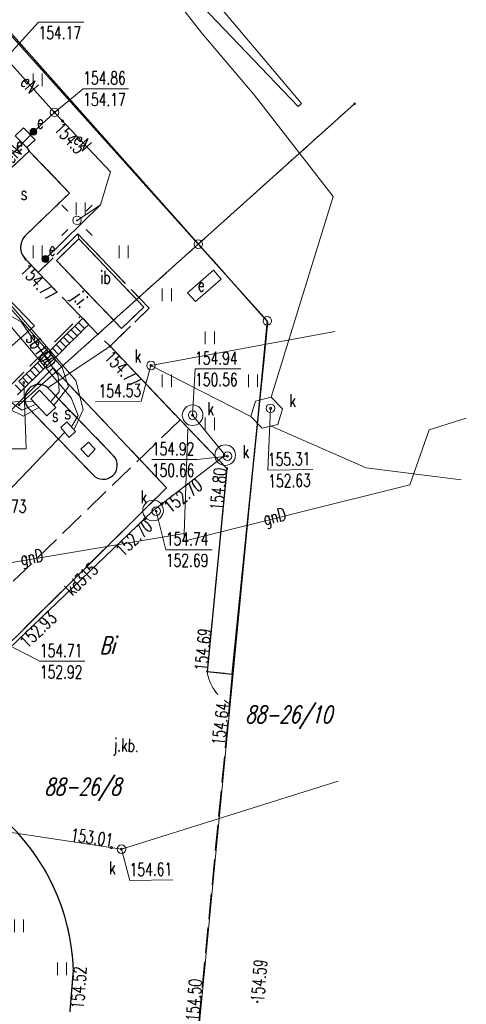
# Model space of a CAD drawing. Header units: feet. Extents: x 7588777 to 15179262, y 5780086 to 11560165.
# Tile 15 of 32: x 7589477 to 7589503, y 5780178 to 5780235. Entities that reach past the tile are written whole.
import ezdxf
from ezdxf.enums import TextEntityAlignment as Align

# ---------------------------------------------------------------- set-up
doc = ezdxf.new("R2010")
doc.units = ezdxf.units.FT
doc.header["$MEASUREMENT"] = 0
for name, pattern in [('1_14', [1, -1]), ('1_OTDD', [0]), ('1_OTDI', [0]), ('1_OTKC', [1.5, 1, -0.5]), ('1_OTKJ', [2, 1.5, -0.5]), ('1_OTKK', [0]), ('1_OTZI', [1.5, 1, -0.5]), ('1_OTZT', [1.5, 1, -0.5]), ('4010', [5, 3, -2]), ('4_SUEP_A', [0]), ('4_SUEU', [0]), ('4_SUGP', [0]), ('4_SUKD', [0]), ('4_SUKP', [0]), ('4_SULO', [0]), ('4_SUPK', [0]), ('4_SUSP', [0]), ('4_SUSU', [0]), ('EGDE', [0]), ('EGUG', [1, 0.5, -0.5])]:
    doc.linetypes.add(name, pattern=pattern)
doc.layers.get('0').update_dxf_attribs({"color": 250, "linetype": 'CONTINUOUS', "lineweight": 100})
doc.layers.add('_ROZBIÓRKA_BUD_wiata', color=1, linetype='NIEIST_1', lineweight=15)
for name, color, linetype, lineweight, transparency in [('Dzialki', 7, 'EGDE', 18, 0.7), ('Numery_dzialek', 7, 'CONTINUOUS', 9, 0.7), ('Numery_uzytkow', 3, 'CONTINUOUS', 9, 0.7), ('OTD_E_T_7', 7, 'CONTINUOUS', 0, 0.7), ('OTD_L_13', 7, '1_OTDD', 18, 0.7), ('OTD_L_14', 7, '1_OTDI', 18, 0.7), ('OTK_E_T_0', 7, 'CONTINUOUS', 0, 0.7), ('OTK_L_0', 7, '1_OTKJ', 18, 0.7), ('OTK_L_1', 7, '1_OTKK', 25, 0.7), ('OTK_L_2', 7, '1_OTKC', 18, 0.7), ('OTR_T_0', 7, 'CONTINUOUS', 18, 0.7), ('OTZ_L_3', 7, '1_OTZT', 18, 0.7), ('Punkty', 7, 'CONTINUOUS', 18, 0.7), ('SUE_E_T_3', 1, 'CONTINUOUS', 0, 0.7), ('SUE_L_2', 1, '4_SUEU', 18, 0.7), ('SUE_T_3', 7, 'CONTINUOUS', 18, 0.7), ('SUE_T_6', 1, 'CONTINUOUS', 18, 0.7), ('SUEP_E_T_0', 1, 'CONTINUOUS', 0, 0.7), ('SUEP_L_0', 1, '4_SUEP_A', 18, 0.7), ('SUER_T_0', 1, 'CONTINUOUS', 18, 0.7), ('SUGP_E_T_0', 52, 'CONTINUOUS', 0, 0.7), ('SUGP_L_0', 52, '4_SUGP', 18, 0.7), ('SUK_E_T_4', 34, 'CONTINUOUS', 0, 0.7), ('SUK_L_2', 34, 'CONTINUOUS', 18, 0.7), ('SUK_T_3', 34, 'CONTINUOUS', 18, 0.7), ('SUKP_E_T_0', 34, 'CONTINUOUS', 0, 0.7), ('SUKP_L_0', 34, '4_SUKP', 18, 0.7), ('SUKR_T_0', 34, 'CONTINUOUS', 18, 0.7), ('SUL_L_1', 7, '4_SULO', 18, 0.7), ('SUP_E_T_1', 7, 'CONTINUOUS', 0, 0.7), ('SUP_L_1', 7, '4_SUPK', 18, 0.7), ('SUP_T_0', 7, 'CONTINUOUS', 18, 0.7), ('SUP_T_4', 7, 'CONTINUOUS', 18, 0.7), ('SUS_E_T_0', 7, 'CONTINUOUS', 0, 0.7), ('SUS_L_0', 7, '4_SUSU', 18, 0.7), ('SUSP_E_T_0', 7, 'CONTINUOUS', 0, 0.7), ('SUSP_L_0', 7, '4_SUSP', 18, 0.7), ('Uzytki', 3, 'EGUG', 18, 0.7)]:
    doc.layers.add(name, color=color, linetype=linetype, lineweight=lineweight, transparency=transparency)
doc.styles.get("Standard").update_dxf_attribs({"font": 'Simplex.SHX', "width": 0.75})
doc.linetypes.add('NIEIST_1', pattern='A,20,-0.01,["X",Standard,S=5,R=0,X=-2.54,Y=-2.54],-0.01', length=20.02)

# ---------------------------------------------------------------- blocks, each defined once
blk = doc.blocks.new('GRO')
at = {"linetype": 'Continuous'}
blk.add_circle((0, 0), 0.045, dxfattribs=at)
blk = doc.blocks.new('GRT')
at = {"linetype": 'Continuous'}
blk.add_circle((0, 0), 0.25, dxfattribs=at)
blk = doc.blocks.new('1_OTRS')
at = {"linetype": 'Continuous'}
blk.add_circle((0, 0), 0.045, dxfattribs=at)
blk = doc.blocks.new('1_OTZT')
at = {"linetype": 'Continuous'}
for p, q in [((-0.2625, -0.375), (-0.2625, 0.375)), ((0.2625, -0.375), (0.2625, 0.375))]:
    blk.add_line(p, q, dxfattribs=at)
blk = doc.blocks.new('4_SUEO_W')
at = {"linetype": 'Continuous'}
for p, q in [((-0.53035, 0.53035), (-0.8839, 0.8839)), ((0.53035, 0.53035), (0.8839, 0.8839)), ((-0.53035, -0.53035), (-0.8839, -0.8839)), ((0.53035, -0.53035), (0.8839, -0.8839))]:
    blk.add_line(p, q, dxfattribs=at)
blk.add_circle((0, 0), 0.025, dxfattribs=at)
blk = doc.blocks.new('4_SUPP')
at = {"linetype": 'Continuous'}
blk.add_circle((0, 0), 0.25, dxfattribs=at)
blk = doc.blocks.new('4_SUEU')
at = {"linetype": 'Continuous'}
for radius in [0.2, 0.175, 0.15, 0.125, 0.1, 0.075, 0.05, 0.025, 0.00715]:
    blk.add_circle((0, 0), radius, dxfattribs=at)
blk = doc.blocks.new('4_SUPS')
at = {"linetype": 'Continuous'}
blk.add_circle((0, 0), 0.0625, dxfattribs=at)
blk = doc.blocks.new('4_SUKS')
at = {"linetype": 'Continuous'}
blk.add_circle((0, 0), 0.25, dxfattribs=at)
blk = doc.blocks.new('4_SUPK')
at = {"linetype": 'Continuous'}
blk.add_circle((0, 0), 0.25, dxfattribs=at)
blk = doc.blocks.new('4_SUPW')
at = {"linetype": 'Continuous'}
blk.add_circle((0, 0), 0.25, dxfattribs=at)

msp = doc.modelspace()

# ---------------------------------------------------------------- linework, layer by layer
at = {"layer": '_ROZBIÓRKA_BUD_wiata', "color": 7, "linetype": '4010'}
msp.add_lwpolyline([(7589464.6016, 5780201.2497), (7589466.93, 5780203.32), (7589473.54, 5780196.46), (7589485.36, 5780208.15), (7589478.78, 5780215.12), (7589473.51, 5780209.83), (7589463.56, 5780220.18), (7589454.5899, 5780211.5929)], dxfattribs=at)
msp.add_lwpolyline([(7589480.38, 5780210.39), (7589480.8195, 5780210.8095), (7589481.22, 5780210.39), (7589480.8, 5780209.95)], close=True, dxfattribs=at)
at = {"layer": 'Dzialki'}
for p, q in [((7589487.21, 5780222.32), (7589471.44, 5780239.87)), ((7589487.21, 5780222.32), (7589496.29, 5780230.48)), ((7589476.8, 5780212.97), (7589487.21, 5780222.32)), ((7589491.22, 5780217.86), (7589487.21, 5780222.32)), ((7589485.48, 5780158.42), (7589491.22, 5780217.86))]:
    msp.add_line(p, q, dxfattribs=at)
at = {"layer": 'OTD_L_13', "linetype": '1_OTDD'}
for p, q in [((7589480.8195, 5780210.8095), (7589480.38, 5780210.39)), ((7589480.38, 5780210.39), (7589480.8, 5780209.95)), ((7589480.8, 5780209.95), (7589481.22, 5780210.39)), ((7589481.22, 5780210.39), (7589480.8195, 5780210.8095))]:
    msp.add_line(p, q, dxfattribs=at)
at = {"layer": 'OTD_L_14', "linetype": '1_OTDI'}
for p, q in [((7589480.26, 5780222.62), (7589478.96, 5780221.36)), ((7589484.05, 5780218.66), (7589480.26, 5780222.62)), ((7589478.96, 5780221.36), (7589482.75, 5780217.41)), ((7589482.75, 5780217.41), (7589484.05, 5780218.66)), ((7589473.51, 5780209.83), (7589478.78, 5780215.12)), ((7589478.78, 5780215.12), (7589485.36, 5780208.15)), ((7589485.36, 5780208.15), (7589473.54, 5780196.46))]:
    msp.add_line(p, q, dxfattribs=at)
at = {"layer": 'OTK_L_0', "linetype": '1_OTKJ'}
for p, q in [((7589473.37, 5780237.9), (7589491.25, 5780217.79)), ((7589477.38, 5780227.73), (7589475.19, 5780225.66)), ((7589479.73, 5780225.29), (7589477.38, 5780227.73)), ((7589477.2, 5780222.85), (7589479.73, 5780225.29)), ((7589480.21, 5780222.91), (7589477.91, 5780220.67)), ((7589480.26, 5780222.62), (7589478.96, 5780221.36)), ((7589484.35, 5780218.59), (7589480.21, 5780222.91)), ((7589484.05, 5780218.66), (7589480.26, 5780222.62)), ((7589477.91, 5780220.67), (7589477.17, 5780221.44)), ((7589478.96, 5780221.36), (7589482.75, 5780217.41)), ((7589477.91, 5780220.67), (7589480.36, 5780218.12)), ((7589482.08, 5780216.38), (7589484.35, 5780218.59)), ((7589482.75, 5780217.41), (7589484.05, 5780218.66)), ((7589473.16, 5780211), (7589480.36, 5780218.12)), ((7589480.36, 5780218.12), (7589482.08, 5780216.38)), ((7589491.25, 5780217.79), (7589489.18, 5780197.32)), ((7589482.08, 5780216.38), (7589486.15, 5780212.1)), ((7589478.47, 5780213.97), (7589482.29, 5780210.01)), ((7589481.09, 5780208.9), (7589477.32, 5780212.8)), ((7589486.15, 5780212.1), (7589471.23, 5780197.66)), ((7589488.87, 5780209.27), (7589486.15, 5780212.1)), ((7589487.73, 5780197.47), (7589488.87, 5780209.27)), ((7589489.18, 5780197.32), (7589489.02, 5780195.6)), ((7589487.24, 5780177.1), (7589489.02, 5780195.6)), ((7589479.95, 5780180.11), (7589479.47, 5780174.2))]:
    msp.add_line(p, q, dxfattribs=at)
at = {"layer": 'OTK_L_0', "linetype": '1_14'}
for p, q in [((7589480.21, 5780222.91), (7589480.26, 5780222.62)), ((7589478.47, 5780213.97), (7589482.08, 5780216.38))]:
    msp.add_line(p, q, dxfattribs=at)
at = {"layer": 'OTK_L_0', "linetype": '1_OTKJ'}
for centre, radius, start, end in [((7589477.851, 5780222.1308), 0.97, 132.15026, 225.41199), ((7589477.9467, 5780213.3342), 0.8235, 50.54412, 220.44371), ((7589481.6856, 5780209.4597), 0.8174, 223.21839, 42.31926), ((7589490.1514, 5780197.7604), 2.4387, 186.8392, 242.35969), ((7589467.5461, 5780179.716), 12.4101, 1.81953, 48.49587)]:
    msp.add_arc(centre, radius, start, end, dxfattribs=at)
at = {"layer": 'OTK_L_1', "linetype": '1_OTKK'}
for p, q in [((7589491.25, 5780217.79), (7589473.37, 5780237.9)), ((7589476.56, 5780228.62), (7589477.24, 5780227.93)), ((7589475.19, 5780225.66), (7589477.38, 5780227.73)), ((7589477.24, 5780227.93), (7589477.38, 5780227.73)), ((7589479.73, 5780225.29), (7589477.38, 5780227.73)), ((7589477.2, 5780222.85), (7589479.73, 5780225.29)), ((7589477.91, 5780220.67), (7589477.17, 5780221.44)), ((7589489.18, 5780197.32), (7589491.25, 5780217.79)), ((7589482.08, 5780216.38), (7589486.15, 5780212.1)), ((7589482.29, 5780210.01), (7589478.47, 5780213.97)), ((7589477.32, 5780212.8), (7589481.09, 5780208.9)), ((7589486.15, 5780212.1), (7589488.87, 5780209.27)), ((7589488.87, 5780209.27), (7589487.73, 5780197.47)), ((7589487.73, 5780197.47), (7589489.18, 5780197.32)), ((7589489.18, 5780197.32), (7589489.02, 5780195.6)), ((7589479.47, 5780174.2), (7589479.95, 5780180.11))]:
    msp.add_line(p, q, dxfattribs=at)
for centre, radius, start, end in [((7589477.851, 5780222.1308), 0.97, 132.15026, 225.41199), ((7589477.9467, 5780213.3342), 0.8235, 50.54412, 220.44371), ((7589481.6856, 5780209.4597), 0.8174, 223.21839, 42.31926), ((7589467.5461, 5780179.716), 12.4101, 1.81953, 48.49587)]:
    msp.add_arc(centre, radius, start, end, dxfattribs=at)
at = {"layer": 'OTK_L_2', "linetype": '1_OTKC'}
for p, q in [((7589477.05, 5780229.09), (7589476.56, 5780228.62)), ((7589477.73, 5780228.39), (7589477.05, 5780229.09)), ((7589477.24, 5780227.93), (7589477.73, 5780228.39)), ((7589475.19, 5780225.66), (7589477.38, 5780227.73)), ((7589477.38, 5780227.73), (7589477.24, 5780227.93))]:
    msp.add_line(p, q, dxfattribs=at)
at = {"layer": 'OTZ_L_3', "linetype": '1_OTZI'}
for p, q in [((7589491.25, 5780217.79), (7589473.37, 5780237.9)), ((7589476.56, 5780228.62), (7589477.05, 5780229.09)), ((7589477.05, 5780229.09), (7589477.73, 5780228.39)), ((7589477.73, 5780228.39), (7589477.24, 5780227.93)), ((7589477.24, 5780227.93), (7589477.38, 5780227.73)), ((7589477.38, 5780227.73), (7589479.73, 5780225.29)), ((7589479.73, 5780225.29), (7589477.2, 5780222.85)), ((7589477.91, 5780220.67), (7589480.21, 5780222.91)), ((7589480.21, 5780222.91), (7589484.35, 5780218.59)), ((7589477.17, 5780221.44), (7589477.91, 5780220.67)), ((7589484.35, 5780218.59), (7589482.08, 5780216.38)), ((7589489.18, 5780197.32), (7589491.25, 5780217.79)), ((7589482.08, 5780216.38), (7589486.15, 5780212.1)), ((7589486.15, 5780212.1), (7589488.87, 5780209.27)), ((7589488.87, 5780209.27), (7589487.73, 5780197.47)), ((7589487.73, 5780197.47), (7589489.18, 5780197.32)), ((7589479.95, 5780180.11), (7589479.47, 5780174.2))]:
    msp.add_line(p, q, dxfattribs=at)
for centre, radius, start, end in [((7589477.851, 5780222.1308), 0.97, 132.15026, 225.41199), ((7589467.5461, 5780179.716), 12.4101, 1.81953, 48.49587)]:
    msp.add_arc(centre, radius, start, end, dxfattribs=at)
at = {"layer": 'SUE_L_2', "linetype": '4_SUEU'}
for p, q in [((7589488.1, 5780220.8), (7589486.59, 5780219.48)), ((7589488.54, 5780220.28), (7589488.1, 5780220.8)), ((7589487.05, 5780218.99), (7589488.54, 5780220.28)), ((7589486.59, 5780219.48), (7589487.05, 5780218.99))]:
    msp.add_line(p, q, dxfattribs=at)
at = {"layer": 'SUEP_L_0', "linetype": '4_SUEP_A'}
for p, q in [((7589478.85, 5780229.98), (7589476.02, 5780233.13)), ((7589478.85, 5780229.98), (7589477.63, 5780228.85)), ((7589482.1, 5780226.52), (7589478.85, 5780229.98)), ((7589477.63, 5780228.85), (7589476.41, 5780227.56)), ((7589481.52, 5780224.61), (7589482.1, 5780226.52)), ((7589478.32, 5780221.46), (7589481.52, 5780224.61)), ((7589480.16, 5780223.7), (7589481.52, 5780224.61)), ((7589479.45, 5780211.39), (7589472.6, 5780204.22))]:
    msp.add_line(p, q, dxfattribs=at)
at = {"layer": 'SUER_T_0', "linetype": 'Continuous', "lineweight": 0}
for p, q in [((7589476.02, 5780233.13), (7589477.92, 5780235.23)), ((7589477.92, 5780235.23), (7589480.5528, 5780235.23)), ((7589478.85, 5780229.98), (7589480.52, 5780231.35)), ((7589480.52, 5780231.35), (7589483.1528, 5780231.35))]:
    msp.add_line(p, q, dxfattribs=at)
at = {"layer": 'SUGP_L_0', "linetype": '4_SUGP'}
for p, q in [((7589500.62, 5780211.52), (7589502.7835, 5780212.1949)), ((7589486.39, 5780205.49), (7589486.61, 5780211.55)), ((7589499.5, 5780208.33), (7589500.62, 5780211.52)), ((7589486.36, 5780205.04), (7589499.5, 5780208.33)), ((7589475.34, 5780203.64), (7589486.39, 5780205.49)), ((7589486.36, 5780205.04), (7589486.39, 5780205.49))]:
    msp.add_line(p, q, dxfattribs=at)
at = {"layer": 'SUK_L_2', "linetype": '4_SUKD'}
for p, q in [((7589480.0288, 5780217.5481), (7589480.2814, 5780217.7976)), ((7589480.2453, 5780217.762), (7589480.4943, 5780218.0079)), ((7589480.5966, 5780217.4062), (7589480.2453, 5780217.762)), ((7589480.4943, 5780218.0079), (7589480.8457, 5780217.6521)), ((7589479.5958, 5780217.1205), (7589479.8484, 5780217.37)), ((7589479.8123, 5780217.3343), (7589480.0649, 5780217.5838)), ((7589480.1636, 5780216.9786), (7589479.8123, 5780217.3343)), ((7589480.3801, 5780217.1924), (7589480.0288, 5780217.5481)), ((7589480.4162, 5780217.228), (7589480.1636, 5780216.9786)), ((7589480.6327, 5780217.4418), (7589480.3801, 5780217.1924)), ((7589480.8457, 5780217.6521), (7589480.5966, 5780217.4062)), ((7589478.9462, 5780216.4791), (7589479.1988, 5780216.7285)), ((7589479.1627, 5780216.6929), (7589479.4153, 5780216.9423)), ((7589479.5141, 5780216.3371), (7589479.1627, 5780216.6929)), ((7589479.3792, 5780216.9067), (7589479.6318, 5780217.1562)), ((7589479.7306, 5780216.5509), (7589479.3792, 5780216.9067)), ((7589479.9471, 5780216.7648), (7589479.5958, 5780217.1205)), ((7589479.9832, 5780216.8004), (7589479.7306, 5780216.5509)), ((7589480.1997, 5780217.0142), (7589479.9471, 5780216.7648)), ((7589478.2967, 5780215.8377), (7589478.5493, 5780216.0871)), ((7589478.5132, 5780216.0515), (7589478.7658, 5780216.3009)), ((7589478.8645, 5780215.6957), (7589478.5132, 5780216.0515)), ((7589478.7297, 5780216.2653), (7589478.9823, 5780216.5147)), ((7589479.081, 5780215.9095), (7589478.7297, 5780216.2653)), ((7589479.2975, 5780216.1233), (7589478.9462, 5780216.4791)), ((7589479.3336, 5780216.159), (7589479.081, 5780215.9095)), ((7589479.5501, 5780216.3728), (7589479.2975, 5780216.1233)), ((7589479.7667, 5780216.5866), (7589479.5141, 5780216.3371)), ((7589477.8636, 5780215.41), (7589478.1162, 5780215.6595)), ((7589478.0802, 5780215.6238), (7589478.3328, 5780215.8733)), ((7589478.4315, 5780215.2681), (7589478.0802, 5780215.6238)), ((7589478.648, 5780215.4819), (7589478.2967, 5780215.8377)), ((7589478.6841, 5780215.5175), (7589478.4315, 5780215.2681)), ((7589478.9006, 5780215.7313), (7589478.648, 5780215.4819)), ((7589479.1171, 5780215.9451), (7589478.8645, 5780215.6957)), ((7589477.2141, 5780214.7686), (7589477.4667, 5780215.018)), ((7589477.4306, 5780214.9824), (7589477.6832, 5780215.2319)), ((7589477.7819, 5780214.6266), (7589477.4306, 5780214.9824)), ((7589477.6471, 5780215.1962), (7589477.8997, 5780215.4457)), ((7589477.9985, 5780214.8405), (7589477.6471, 5780215.1962)), ((7589478.215, 5780215.0543), (7589477.8636, 5780215.41)), ((7589478.2511, 5780215.0899), (7589477.9985, 5780214.8405)), ((7589478.4676, 5780215.3037), (7589478.215, 5780215.0543)), ((7589476.7811, 5780214.341), (7589477.0337, 5780214.5904)), ((7589477.1324, 5780213.9852), (7589476.7811, 5780214.341)), ((7589476.9976, 5780214.5548), (7589477.2502, 5780214.8042)), ((7589477.3489, 5780214.199), (7589476.9976, 5780214.5548)), ((7589477.5654, 5780214.4128), (7589477.2141, 5780214.7686)), ((7589477.6015, 5780214.4485), (7589477.3489, 5780214.199)), ((7589477.818, 5780214.6623), (7589477.5654, 5780214.4128)), ((7589478.0345, 5780214.8761), (7589477.7819, 5780214.6266)), ((7589476.9159, 5780213.7714), (7589476.5646, 5780214.1272)), ((7589476.952, 5780213.807), (7589476.6994, 5780213.5576)), ((7589477.1685, 5780214.0208), (7589476.9159, 5780213.7714)), ((7589477.385, 5780214.2347), (7589477.1324, 5780213.9852))]:
    msp.add_line(p, q, dxfattribs=at)
at = {"layer": 'SUKP_L_0', "linetype": '4_SUKP'}
for p, q in [((7589487.42, 5780234.58), (7589484.51, 5780238.3)), ((7589490.45, 5780231), (7589487.42, 5780234.58)), ((7589495.05, 5780225.08), (7589490.45, 5780231)), ((7589491.45, 5780213.41), (7589495.05, 5780225.08)), ((7589484.46, 5780215.26), (7589495.15, 5780217.24)), ((7589490.27, 5780212.29), (7589484.46, 5780215.26)), ((7589486.88, 5780212.37), (7589488.77, 5780210.05)), ((7589496.97, 5780209.32), (7589491.44, 5780211.74)), ((7589488.77, 5780210.05), (7589484.58, 5780206.83)), ((7589502.484, 5780208.614), (7589496.97, 5780209.32)), ((7589484.58, 5780206.83), (7589476.19, 5780198.79)), ((7589482.74, 5780187.14), (7589495.34, 5780191.1)), ((7589482.74, 5780187.14), (7589459.85, 5780190.62))]:
    msp.add_line(p, q, dxfattribs=at)
at = {"layer": 'SUKR_T_0', "linetype": 'Continuous', "lineweight": 0}
for p, q in [((7589484.46, 5780215.26), (7589483.8976, 5780213.1902)), ((7589486.88, 5780212.37), (7589487.02, 5780215.06)), ((7589487.02, 5780215.06), (7589489.68, 5780215.06)), ((7589477.07, 5780214.27), (7589477.2, 5780210.41)), ((7589481.2381, 5780213.1433), (7589483.8976, 5780213.1902)), ((7589491.41, 5780212.77), (7589491.2576, 5780209.1702)), ((7589474.54, 5780210.41), (7589477.2, 5780210.41)), ((7589484.5072, 5780209.79), (7589487.14, 5780209.79)), ((7589488.9, 5780209.99), (7589487.14, 5780209.79)), ((7589491.2576, 5780209.1702), (7589493.8629, 5780209.2161)), ((7589484.76, 5780206.79), (7589485.32, 5780204.55)), ((7589485.32, 5780204.55), (7589488.0071, 5780204.55)), ((7589476.41, 5780198.89), (7589478, 5780198.06)), ((7589478, 5780198.06), (7589480.6057, 5780198.06)), ((7589482.74, 5780187.14), (7589483.2276, 5780185.3102)), ((7589483.2276, 5780185.3102), (7589485.7244, 5780185.3542))]:
    msp.add_line(p, q, dxfattribs=at)
at = {"layer": 'SUL_L_1', "linetype": '4_SULO'}
for p, q in [((7589493.21, 5780230.5), (7589482.14, 5780243.61)), ((7589484.13, 5780239.6), (7589493.02, 5780230.33)), ((7589493.02, 5780230.33), (7589493.21, 5780230.5))]:
    msp.add_line(p, q, dxfattribs=at)
at = {"layer": 'SUP_L_1', "linetype": '4_SUPK'}
for p, q in [((7589490.27, 5780212.29), (7589490.54, 5780213.19)), ((7589490.54, 5780213.19), (7589491.45, 5780213.41)), ((7589491.45, 5780213.41), (7589492.11, 5780212.75)), ((7589492.11, 5780212.75), (7589491.84, 5780211.84)), ((7589490.93, 5780211.62), (7589490.27, 5780212.29)), ((7589491.84, 5780211.84), (7589490.93, 5780211.62))]:
    msp.add_line(p, q, dxfattribs=at)
for centre in [(7589486.88, 5780212.37), (7589488.77, 5780210.05), (7589484.58, 5780206.83)]:
    msp.add_circle(centre, 0.6, dxfattribs=at)
at = {"layer": 'SUS_L_0', "linetype": '4_SUSU'}
for p, q in [((7589477.68, 5780217.56), (7589469.98, 5780225.56)), ((7589472.58, 5780213.08), (7589477.68, 5780217.56)), ((7589477.47, 5780213.33), (7589477.98, 5780213.82)), ((7589477.98, 5780213.82), (7589478.92, 5780212.81)), ((7589478.41, 5780212.33), (7589477.47, 5780213.33)), ((7589478.92, 5780212.81), (7589478.41, 5780212.33)), ((7589479.57, 5780211.99), (7589479.22, 5780211.66)), ((7589479.22, 5780211.66), (7589479.71, 5780211.08)), ((7589480.08, 5780211.42), (7589479.57, 5780211.99)), ((7589479.71, 5780211.08), (7589480.08, 5780211.42))]:
    msp.add_line(p, q, dxfattribs=at)
at = {"layer": 'SUSP_L_0', "linetype": '4_SUSP'}
for p, q in [((7589480.1, 5780214.39), (7589473.22, 5780222.34)), ((7589475.91, 5780219.03), (7589479.29, 5780215.14)), ((7589476.92, 5780217.8), (7589476.04, 5780218.28)), ((7589479.07, 5780214.68), (7589476.92, 5780217.8)), ((7589476.14, 5780217.74), (7589479.82, 5780213.38)), ((7589479.29, 5780215.14), (7589479.66, 5780214.03)), ((7589479.12, 5780213.73), (7589479.07, 5780214.68)), ((7589480.52, 5780212.7), (7589480.1, 5780214.39)), ((7589479.66, 5780214.03), (7589478.84, 5780212.97)), ((7589476.07, 5780213.13), (7589477.58, 5780213.18)), ((7589476.95, 5780212.66), (7589476.23, 5780213.19)), ((7589478.64, 5780213.17), (7589479.12, 5780213.73)), ((7589479.82, 5780213.38), (7589480.23, 5780212.35)), ((7589476.22, 5780212.72), (7589477.05, 5780212.32)), ((7589477.74, 5780213), (7589476.95, 5780212.66)), ((7589477.05, 5780212.32), (7589477.91, 5780212.8)), ((7589480.01, 5780211.57), (7589480.52, 5780212.7)), ((7589480.23, 5780212.35), (7589479.85, 5780211.73))]:
    msp.add_line(p, q, dxfattribs=at)
at = {"layer": 'Uzytki'}
for p, q in [((7589487.21, 5780222.32), (7589496.29, 5780230.48)), ((7589476.8, 5780212.97), (7589487.21, 5780222.32))]:
    msp.add_line(p, q, dxfattribs=at)

# ---------------------------------------------------------------- block references
at = {"layer": 'OTR_T_0'}
for p in [(7589477.17, 5780221.44), (7589482.08, 5780216.38), (7589488.87, 5780209.27), (7589487.73, 5780197.47), (7589489.02, 5780195.6), (7589479.96, 5780180.11), (7589490.64, 5780178.26)]:
    msp.add_blockref('1_OTRS', p, dxfattribs=at)
at = {"layer": 'OTZ_L_3'}
for p in [(7589477.88, 5780231.87), (7589480.38, 5780224.37), (7589477.88, 5780221.87), (7589482.88, 5780221.87), (7589485.38, 5780219.37), (7589487.88, 5780216.87), (7589485.38, 5780214.37), (7589490.38, 5780214.37), (7589487.88, 5780211.87), (7589476.79, 5780182.68), (7589479.29, 5780180.18)]:
    msp.add_blockref('1_OTZT', p, dxfattribs=at)
at = {"layer": 'Punkty'}
for name, p in [('GRO', (7589496.29, 5780230.48)), ('GRT', (7589487.21, 5780222.32)), ('GRT', (7589491.22, 5780217.86)), ('GRO', (7589476.8, 5780212.97))]:
    msp.add_blockref(name, p, dxfattribs=at)
at = {"layer": 'SUE_T_3'}
for name in ['4_SUEO_W', '4_SUPP']:
    msp.add_blockref(name, (7589480.16, 5780223.7), dxfattribs=at)
at = {"layer": 'SUE_T_6'}
for p in [(7589477.63, 5780228.85), (7589478.32, 5780221.46)]:
    msp.add_blockref('4_SUEU', p, dxfattribs=at)
at = {"layer": 'SUER_T_0', "rotation": 312.5400002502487}
msp.add_blockref('4_SUPS', (7589478.85, 5780229.98), dxfattribs=at)
at = {"layer": 'SUER_T_0'}
msp.add_blockref('4_SUPS', (7589479.32, 5780229.48), dxfattribs=at)
at = {"layer": 'SUK_T_3'}
for p in [(7589484.46, 5780215.26), (7589482.74, 5780187.14)]:
    msp.add_blockref('4_SUKS', p, dxfattribs=at)
at = {"layer": 'SUKR_T_0', "rotation": 1.010011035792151}
for p in [(7589484.46, 5780215.26), (7589491.41, 5780212.77), (7589482.74, 5780187.14)]:
    msp.add_blockref('4_SUPS', p, dxfattribs=at)
at = {"layer": 'SUKR_T_0'}
for p in [(7589477.07, 5780214.27), (7589486.88, 5780212.37), (7589488.9, 5780209.99), (7589485.11, 5780207.23), (7589484.1, 5780206.36), (7589484.76, 5780206.79), (7589482.16, 5780187.23)]:
    msp.add_blockref('4_SUPS', p, dxfattribs=at)
at = {"layer": 'SUP_T_0'}
msp.add_blockref('4_SUPK', (7589478.85, 5780229.98), dxfattribs=at)
at = {"layer": 'SUP_T_4'}
for p in [(7589486.88, 5780212.37), (7589488.9, 5780209.99), (7589484.76, 5780206.79)]:
    msp.add_blockref('4_SUPW', p, dxfattribs=at)
at = {"layer": 'SUP_T_4', "rotation": 1.010011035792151}
msp.add_blockref('4_SUPW', (7589491.41, 5780212.77), dxfattribs=at)

# ---------------------------------------------------------------- texts
at = {"layer": 'Numery_dzialek', "oblique": 15, "width": 0.7}
for s, p in [('88-26/10', (7589489.9345, 5780195.4691)), ('88-26/8', (7589478.2645, 5780191.2718))]:
    msp.add_text(s, height=1, dxfattribs=at).set_placement(p, align=Align.TOP_LEFT)
at = {"layer": 'Numery_uzytkow', "oblique": 15, "width": 0.7}
msp.add_text('Bi', height=1, dxfattribs=at).set_placement((7589481.48, 5780199.49), align=Align.TOP_LEFT)
at = {"layer": 'OTD_E_T_7', "lineweight": 9, "width": 0.7}
msp.add_text('ib', height=0.75, dxfattribs=at).set_placement((7589481.505, 5780220.0125))
at = {"layer": 'OTK_E_T_0', "lineweight": 9, "width": 0.7}
msp.add_text('j.i.', height=0.75, rotation=306.7142, dxfattribs=at).set_placement((7589479.833, 5780219.2263))
msp.add_text('j.kb.', height=0.75, rotation=358.15239, dxfattribs=at).set_placement((7589483.0101, 5780193.0787), align=Align.MIDDLE)
at = {"layer": 'OTR_T_0', "lineweight": 9, "width": 0.7}
for rotation, p in [(313.84, (7589477.34, 5780221.26)), (313.56, (7589482.24, 5780216.21))]:
    msp.add_text('154.77', height=0.75, rotation=rotation, dxfattribs=at).set_placement(p, align=Align.TOP_LEFT)
for s, rotation, p in [('154.80', 84.47, (7589488.87, 5780209.27)), ('154.64', 83.16254, (7589489.02, 5780195.6))]:
    msp.add_text(s, height=0.75, rotation=rotation, dxfattribs=at).set_placement(p, align=Align.RIGHT)
msp.add_text('154.73', height=0.75, dxfattribs=at).set_placement((7589474.75, 5780207.45), align=Align.TOP_LEFT)
for s, rotation, p in [('154.69', 84.47, (7589487.73, 5780197.47)), ('154.50', 85.76894, (7589487.24, 5780177.1))]:
    msp.add_text(s, height=0.75, rotation=rotation, dxfattribs=at).set_placement(p)
msp.add_text('154.52', height=0.75, rotation=85.92, dxfattribs=at).set_placement((7589479.97, 5780180.35), align=Align.TOP_RIGHT)
msp.add_text('154.59', height=0.75, rotation=85.24887, dxfattribs=at).set_placement((7589490.64, 5780178.26), align=Align.MIDDLE_LEFT)
at = {"layer": 'SUE_E_T_3', "lineweight": 9, "width": 0.7}
for p in [(7589477.83, 5780229.05), (7589476.61, 5780227.75), (7589478.52, 5780221.66), (7589487.18, 5780219.57)]:
    msp.add_text('e', height=0.75, dxfattribs=at).set_placement(p)
at = {"layer": 'SUEP_E_T_0', "lineweight": 9, "width": 0.7}
for rotation, p in [(311.94, (7589477.4, 5780231.6)), (313.21, (7589480.48, 5780228.24))]:
    msp.add_text('eN', height=0.75, rotation=rotation, dxfattribs=at).set_placement(p, align=Align.MIDDLE)
msp.add_text('eN', height=0.75, rotation=46.59999, dxfattribs=at).set_placement((7589476.15, 5780227.8), align=Align.TOP_CENTER)
at = {"layer": 'SUER_T_0', "lineweight": 9, "width": 0.7}
for s, p in [('154.17', (7589477.92, 5780234.98)), ('154.86', (7589480.52, 5780232.35)), ('154.17', (7589480.52, 5780231.1))]:
    msp.add_text(s, height=0.75, dxfattribs=at).set_placement(p, align=Align.TOP_LEFT)
msp.add_text('154.3', height=0.75, rotation=313.19, dxfattribs=at).set_placement((7589479.32, 5780229.48), align=Align.TOP_LEFT)
at = {"layer": 'SUGP_E_T_0', "lineweight": 9, "width": 0.7}
for rotation, p in [(14.05999, (7589491.66, 5780206.37)), (9.49999, (7589477.54, 5780204.01))]:
    msp.add_text('gnD', height=0.75, rotation=rotation, dxfattribs=at).set_placement(p, align=Align.MIDDLE)
at = {"layer": 'SUK_E_T_4', "lineweight": 9, "width": 0.7}
msp.add_text('k', height=0.75, dxfattribs=at).set_placement((7589483.89, 5780215.44), align=Align.RIGHT)
msp.add_text('k', height=0.75, dxfattribs=at).set_placement((7589482.4, 5780186.43), align=Align.TOP_RIGHT)
at = {"layer": 'SUKP_E_T_0', "lineweight": 9, "width": 0.7}
msp.add_text('kd315', height=0.75, rotation=43.78, dxfattribs=at).set_placement((7589480.41, 5780202.84), align=Align.MIDDLE)
at = {"layer": 'SUKR_T_0', "lineweight": 9, "width": 0.7}
for s, p in [('154.94', (7589487.02, 5780216.06)), ('150.56', (7589487.02, 5780214.81)), ('154.92', (7589484.5072, 5780210.79)), ('150.66', (7589484.5072, 5780209.54)), ('154.74', (7589485.32, 5780205.55)), ('152.69', (7589485.32, 5780204.3)), ('154.71', (7589478, 5780199.06)), ('152.92', (7589478, 5780197.81))]:
    msp.add_text(s, height=0.75, dxfattribs=at).set_placement(p, align=Align.TOP_LEFT)
for s, rotation, p in [('154.53', 1.01001, (7589483.88, 5780214.19)), ('152.70', 43.75, (7589484.1, 5780206.36))]:
    msp.add_text(s, height=0.75, rotation=rotation, dxfattribs=at).set_placement(p, align=Align.TOP_RIGHT)
for s, rotation, p in [('155.31', 1.01001, (7589491.24, 5780210.17)), ('152.63', 1.01001, (7589491.262, 5780208.9202)), ('152.70', 37.60999, (7589485.11, 5780207.23)), ('152.93', 43.75, (7589476.74, 5780199.32)), ('154.61', 1.01001, (7589483.21, 5780186.31))]:
    msp.add_text(s, height=0.75, rotation=rotation, dxfattribs=at).set_placement(p, align=Align.TOP_LEFT)
msp.add_text('153.01', height=0.75, rotation=351.83, dxfattribs=at).set_placement((7589482.2, 5780187.27), align=Align.RIGHT)
at = {"layer": 'SUP_E_T_1', "lineweight": 9, "width": 0.7}
for p in [(7589487.74, 5780212.37), (7589492.5, 5780212.85), (7589489.78, 5780209.88)]:
    msp.add_text('k', height=0.75, dxfattribs=at).set_placement(p)
msp.add_text('k', height=0.75, dxfattribs=at).set_placement((7589484.23, 5780207.25), align=Align.RIGHT)
at = {"layer": 'SUS_E_T_0', "lineweight": 9, "width": 0.7}
for p in [(7589476.89, 5780224.89), (7589479.43, 5780212.15), (7589478.7, 5780211.98)]:
    msp.add_text('s', height=0.75, dxfattribs=at).set_placement(p)
at = {"layer": 'SUSP_E_T_0', "lineweight": 9, "width": 0.7}
msp.add_text('sb100', height=0.75, rotation=304.57, dxfattribs=at).set_placement((7589478.08, 5780216.12), align=Align.MIDDLE)

doc.saveas('drawing.dxf')
